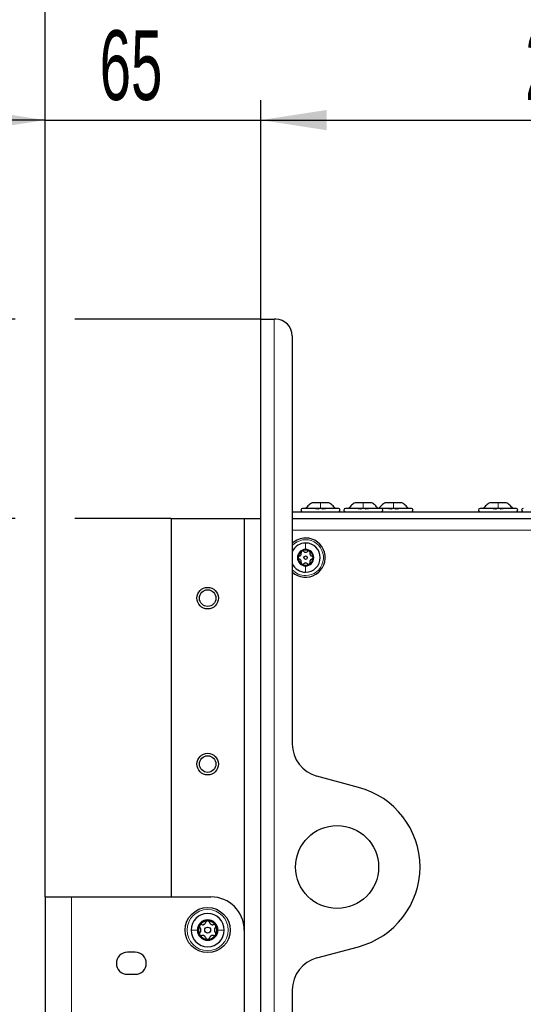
# Model space of a CAD drawing. Header units: millimetres. Extents: x 5 to 418, y 2 to 292.
# Tile 81 of 87: x 205 to 230, y 218 to 267. Entities that reach past the tile are written whole.
import ezdxf

# ---------------------------------------------------------------- set-up
doc = ezdxf.new("R2010")
doc.units = ezdxf.units.MM
doc.layers.add('SLD-0', color=7, linetype='Continuous')
doc.styles.add('SLDTEXTSTYLE0', font='TXT', dxfattribs={"width": 0.605})
doc.dimstyles.new('SLDDIMSTYLE0', dxfattribs={"dimtxt": 3.5, "dimasz": 3.302, "dimexe": 0, "dimexo": 0.0625, "dimgap": 0.875, "dimtad": 1, "dimlfac": 6, "dimrnd": 1e-09, "dimzin": 12, "dimdsep": 46, "dimtxsty": 'SLDTEXTSTYLE0', "dimsah": 1, "dimcen": 0.09, "dimadec": 0, "dimazin": 3, "dimtfac": 1, "dimtofl": 0, "dimtmove": 0, "dimatfit": 3, "dimfxl": 1, "dimfrac": 2, "dimtolj": 1, "dimtzin": 12, "dimarcsym": 0})
doc.dimstyles.new('SLDDIMSTYLE2', dxfattribs={"dimtxt": 3.5, "dimasz": 3.302, "dimexe": 0, "dimexo": 0.0625, "dimgap": 0.875, "dimtad": 1, "dimlfac": 6, "dimrnd": 1e-09, "dimzin": 12, "dimdsep": 46, "dimtxsty": 'SLDTEXTSTYLE0', "dimsah": 1, "dimcen": 0.09, "dimadec": 0, "dimazin": 3, "dimtfac": 1, "dimtmove": 0, "dimatfit": 0, "dimfxl": 1, "dimfrac": 2, "dimtolj": 1, "dimtzin": 12, "dimarcsym": 0})

# ---------------------------------------------------------------- blocks, each defined once
blk = doc.blocks.new('_D_3')
at = {"layer": 'SLD-0', "color": 7}
for p, q in [((204.891, 242.039), (195.391, 242.039)), ((196.391, 122.372), (196.391, 242.039)), ((212.724, 242.039), (207.891, 242.039)), ((210.557, 122.372), (195.391, 122.372))]:
    blk.add_line(p, q, dxfattribs=at)
for points in [[(196.391, 242.039), (195.883, 238.737), (196.899, 238.737)], [(196.391, 122.372), (196.899, 125.674), (195.883, 125.674)]]:
    blk.add_solid(points, dxfattribs=at)
at = {"layer": 'SLD-0', "color": 7, "insert": (191.879, 178.195), "char_height": 3.5, "attachment_point": 1, "rotation": 90, "style": 'SLDTEXTSTYLE0'}
blk.add_mtext('718', dxfattribs=at)
blk = doc.blocks.new('_D_4')
at = {"layer": 'SLD-0', "color": 7}
for p, q in [((196.391, 252.039), (196.391, 258.389)), ((204.891, 252.039), (195.391, 252.039)), ((196.391, 242.039), (196.391, 252.039)), ((217.224, 252.039), (207.891, 252.039)), ((204.891, 242.039), (195.391, 242.039)), ((196.391, 242.039), (196.391, 235.689)), ((212.724, 242.039), (207.891, 242.039))]:
    blk.add_line(p, q, dxfattribs=at)
for points in [[(196.391, 252.039), (196.899, 255.341), (195.883, 255.341)], [(196.391, 242.039), (195.883, 238.737), (196.899, 238.737)]]:
    blk.add_solid(points, dxfattribs=at)
at = {"layer": 'SLD-0', "color": 7, "insert": (191.879, 244.365), "char_height": 3.5, "attachment_point": 1, "rotation": 90, "style": 'SLDTEXTSTYLE0'}
blk.add_mtext('60', dxfattribs=at)
blk = doc.blocks.new('_D_5')
at = {"layer": 'SLD-0', "color": 7}
for p, q in [((206.391, 223.039), (206.391, 263.039)), ((217.224, 252.039), (217.224, 263.039)), ((206.391, 262.039), (200.041, 262.039)), ((206.391, 262.039), (217.224, 262.039)), ((217.224, 262.039), (223.574, 262.039))]:
    blk.add_line(p, q, dxfattribs=at)
for points in [[(206.391, 262.039), (203.089, 262.547), (203.089, 261.531)], [(217.224, 262.039), (220.526, 261.531), (220.526, 262.547)]]:
    blk.add_solid(points, dxfattribs=at)
at = {"layer": 'SLD-0', "color": 7, "insert": (209.134, 266.55), "char_height": 3.5, "attachment_point": 1, "style": 'SLDTEXTSTYLE0'}
blk.add_mtext('65', dxfattribs=at)
blk = doc.blocks.new('_D_6')
at = {"layer": 'SLD-0', "color": 7}
for p, q in [((217.224, 252.039), (217.224, 263.039)), ((255.807, 240.139), (255.807, 263.039)), ((217.224, 262.039), (255.807, 262.039))]:
    blk.add_line(p, q, dxfattribs=at)
for points in [[(217.224, 262.039), (220.526, 261.531), (220.526, 262.547)], [(255.807, 262.039), (252.505, 262.547), (252.505, 261.531)]]:
    blk.add_solid(points, dxfattribs=at)
at = {"layer": 'SLD-0', "color": 7, "insert": (230.5, 266.55), "char_height": 3.5, "attachment_point": 1, "style": 'SLDTEXTSTYLE0'}
blk.add_mtext('231,5', dxfattribs=at)
blk = doc.blocks.new('_D_7')
at = {"layer": 'SLD-0', "color": 7}
for p, q in [((206.391, 223.039), (206.391, 273.039)), ((255.807, 240.139), (255.807, 273.039)), ((206.391, 272.039), (255.807, 272.039))]:
    blk.add_line(p, q, dxfattribs=at)
for centre, start, end in [((230.455, 274.724), 153.4349, 206.5651), ((231.743, 274.724), 333.4349, 26.5651)]:
    blk.add_arc(centre, 6.006, start, end, dxfattribs=at)
for points in [[(206.391, 272.039), (209.693, 271.531), (209.693, 272.547)], [(255.807, 272.039), (252.505, 272.547), (252.505, 271.531)]]:
    blk.add_solid(points, dxfattribs=at)
at = {"layer": 'SLD-0', "color": 7, "insert": (225.083, 276.55), "char_height": 3.5, "attachment_point": 1, "style": 'SLDTEXTSTYLE0'}
blk.add_mtext('296,5', dxfattribs=at)
blk = doc.blocks.new('_D_8')
at = {"layer": 'SLD-0', "color": 7}
for p, q in [((204.891, 252.039), (185.391, 252.039)), ((186.391, 252.039), (186.391, 122.372)), ((217.224, 252.039), (207.891, 252.039)), ((210.557, 122.372), (185.391, 122.372))]:
    blk.add_line(p, q, dxfattribs=at)
for points in [[(186.391, 252.039), (185.883, 248.737), (186.899, 248.737)], [(186.391, 122.372), (186.899, 125.674), (185.883, 125.674)]]:
    blk.add_solid(points, dxfattribs=at)
at = {"layer": 'SLD-0', "color": 7, "insert": (181.879, 183.195), "char_height": 3.5, "attachment_point": 1, "rotation": 90, "style": 'SLDTEXTSTYLE0'}
blk.add_mtext('778', dxfattribs=at)

msp = doc.modelspace()

# ---------------------------------------------------------------- linework, layer by layer
at = {"color": 7, "linetype": 'Continuous', "lineweight": 25}
for p, q in [((217.2238, 252.0387), (217.8905, 252.0387)), ((217.2238, 92.8721), (217.2238, 252.0387)), ((217.9738, 252.0387), (217.8905, 252.0387)), ((218.8072, 251.2054), (218.8072, 230.7092)), ((220.2238, 242.8304), (219.8113, 242.8304)), ((220.6363, 242.8304), (220.2238, 242.8304)), ((222.3738, 242.8304), (221.9613, 242.8304)), ((222.7863, 242.8304), (222.3738, 242.8304)), ((223.8905, 242.8304), (223.478, 242.8304)), ((224.303, 242.8304), (223.8905, 242.8304)), ((229.1405, 242.8304), (228.728, 242.8304)), ((229.553, 242.8304), (229.1405, 242.8304)), ((218.8072, 242.3721), (244.9572, 242.3721)), ((220.2238, 242.5387), (219.3238, 242.5387)), ((221.1238, 242.5387), (220.2238, 242.5387)), ((222.3738, 242.5387), (221.4738, 242.5387)), ((223.2738, 242.5387), (222.3738, 242.5387)), ((223.8905, 242.5387), (223.2738, 242.5387)), ((224.7905, 242.5387), (223.8905, 242.5387)), ((229.1405, 242.5387), (228.2405, 242.5387)), ((230.0405, 242.5387), (229.1405, 242.5387)), ((212.7238, 242.0387), (212.7238, 223.0387)), ((212.7238, 242.0387), (216.3905, 242.0387)), ((216.3905, 242.0387), (216.3905, 142.3721)), ((216.3905, 242.0387), (217.2238, 242.0387)), ((218.8072, 242.0387), (244.5405, 242.0387)), ((222.1356, 228.5384), (220.0425, 229.0993)), ((206.3905, 223.0387), (206.3905, 203.0387)), ((206.3905, 223.0387), (207.7238, 223.0387)), ((207.7238, 223.0387), (214.7238, 223.0387)), ((220.0425, 219.9782), (222.1356, 220.539)), ((210.9238, 220.2554), (210.5238, 220.2554)), ((210.5238, 219.1554), (210.9238, 219.1554)), ((218.8072, 218.3683), (218.8072, 148.2092))]:
    msp.add_line(p, q, dxfattribs=at)
at = {"color": 7, "linetype": 'Continuous', "lineweight": 18}
for p, q in [((217.8905, 92.8721), (217.8905, 252.0387)), ((218.8072, 241.4554), (243.8738, 241.4554)), ((207.7238, 223.0387), (207.7238, 203.0387))]:
    msp.add_line(p, q, dxfattribs=at)
at = {"color": 7, "linetype": 'Continuous', "lineweight": 25}
for centre, radius in [((219.4738, 240.0721), 0.0863), ((214.5572, 238.0387), 0.5417), ((214.5572, 238.0387), 0.4167), ((214.5572, 229.7054), 0.5417), ((214.5572, 229.7054), 0.4167), ((221.0572, 224.5387), 2.0833), ((214.5572, 221.3721), 1.1333), ((214.5572, 221.3721), 0.1491)]:
    msp.add_circle(centre, radius, dxfattribs=at)
at = {"color": 7, "linetype": 'Continuous', "lineweight": 18}
msp.add_circle((214.5572, 221.3721), 1.0333, dxfattribs=at)
at = {"color": 7, "linetype": 'Continuous', "lineweight": 25}
for centre, radius, start, end in [((217.9738, 251.2054), 0.8333, 0, 90), ((219.3238, 242.4554), 0.0833, 90, 270), ((221.1238, 242.4554), 0.0833, 270, 90), ((221.4738, 242.4554), 0.0833, 90, 270), ((223.2738, 242.4554), 0.0833, 270, 90), ((224.7905, 242.4554), 0.0833, 270, 90), ((228.2405, 242.4554), 0.0833, 90, 270), ((230.0405, 242.4554), 0.0833, 270, 90), ((230.4072, 242.4554), 0.0833, 90, 270), ((219.4738, 240.0721), 0.9833, 90, 132.68491), ((219.4738, 240.0721), 0.9833, 227.31509, 90), ((219.4738, 240.0721), 0.7333, 90, 155.38002), ((219.4738, 240.0721), 0.7333, 270, 90), ((219.4738, 240.0721), 0.4125, 90, 270), ((219.4738, 240.0721), 0.375, 120, 180), ((219.4738, 240.0721), 0.375, 60, 120), ((219.4738, 240.0721), 0.4125, 270, 90), ((219.4738, 240.0721), 0.375, 360, 60), ((219.4738, 240.0721), 0.7333, 204.61998, 270), ((219.4738, 240.0721), 0.375, 180, 240), ((219.4738, 240.0721), 0.375, 300, 360), ((219.4738, 240.0721), 0.375, 240, 300), ((220.4738, 230.7092), 1.6667, 180, 255), ((221.0572, 224.5138), 4.1667, 0.34344, 75), ((221.0572, 224.5637), 4.1667, 285, 359.65656), ((214.7238, 221.3721), 1.6667, 0, 90), ((214.5572, 221.3721), 0.8333, 360, 180), ((214.5572, 221.3721), 0.5133, 0, 180), ((214.5572, 221.3721), 0.4667, 150, 210), ((214.5572, 221.3721), 0.4667, 90, 150), ((214.5572, 221.3721), 0.4667, 30, 90), ((214.5572, 221.3721), 0.4667, 330, 30), ((214.5572, 221.3721), 0.8333, 180, 360), ((214.5572, 221.3721), 0.5133, 180, 0), ((214.5572, 221.3721), 0.4667, 210, 270), ((214.5572, 221.3721), 0.4667, 270, 330), ((210.5238, 219.7054), 0.55, 90, 270), ((210.9238, 219.7054), 0.55, 270, 90), ((220.4738, 218.3683), 1.6667, 105, 180)]:
    msp.add_arc(centre, radius, start, end, dxfattribs=at)
at = {"color": 7, "linetype": 'Continuous', "lineweight": 18}
for start, end in [(270, 137.79455), (222.20545, 270)]:
    msp.add_arc((219.4738, 240.0721), 0.9, start, end, dxfattribs=at)
at = {"color": 7, "linetype": 'Continuous', "lineweight": 25}
for points in [[(219.8113, 242.8304), (219.7495, 242.791), (219.6259, 242.7121), (219.5356, 242.5965), (219.4905, 242.5387)], [(220.9572, 242.5387), (220.9121, 242.5965), (220.8218, 242.7121), (220.6982, 242.791), (220.6363, 242.8304)], [(221.9613, 242.8304), (221.8995, 242.791), (221.7759, 242.7121), (221.6856, 242.5965), (221.6405, 242.5387)], [(223.1072, 242.5387), (223.0621, 242.5965), (222.9718, 242.7121), (222.8482, 242.791), (222.7863, 242.8304)], [(223.478, 242.8304), (223.4162, 242.791), (223.2925, 242.7121), (223.2023, 242.5965), (223.1572, 242.5387)], [(224.6238, 242.5387), (224.5787, 242.5965), (224.4885, 242.7121), (224.3648, 242.791), (224.303, 242.8304)], [(228.728, 242.8304), (228.6662, 242.791), (228.5425, 242.7121), (228.4523, 242.5965), (228.4072, 242.5387)], [(229.8738, 242.5387), (229.8287, 242.5965), (229.7385, 242.7121), (229.6148, 242.791), (229.553, 242.8304)]]:
    msp.add_open_spline(points, degree=3, dxfattribs=at)
for points, knots in [([(219.8113, 242.8304), (219.7495, 242.791), (219.6259, 242.7121), (219.5356, 242.5965), (219.4905, 242.5387)], [0, 0, 0, 0, 0.4999999, 1, 1, 1, 1]), ([(219.8113, 242.8304), (219.7495, 242.791), (219.6259, 242.7121), (219.5356, 242.5965), (219.4905, 242.5387)], [0, 0, 0, 0, 0.4999999, 1, 1, 1, 1]), ([(220.9572, 242.5387), (220.912, 242.5965), (220.8218, 242.7121), (220.6982, 242.791), (220.6363, 242.8304)], [0, 0, 0, 0, 0.5000001, 1, 1, 1, 1]), ([(220.9572, 242.5387), (220.912, 242.5965), (220.8218, 242.7121), (220.6982, 242.791), (220.6363, 242.8304)], [0, 0, 0, 0, 0.5000001, 1, 1, 1, 1]), ([(220.002, 242.5102), (220.0004, 242.5141), (219.9973, 242.5219), (220.0022, 242.5311), (220.015, 242.5372), (220.0354, 242.5395), (220.0606, 242.5373), (220.0866, 242.5312), (220.1106, 242.5219), (220.1224, 242.5141), (220.1284, 242.5102)], [0, 0, 0, 0, 0.1252207, 0.2494814, 0.3743239, 0.4990613, 0.6238954, 0.7493873, 0.8744403, 1, 1, 1, 1]), ([(220.3193, 242.5102), (220.3252, 242.5141), (220.337, 242.5219), (220.3608, 242.5311), (220.3868, 242.5372), (220.4119, 242.5395), (220.4325, 242.5373), (220.4454, 242.5312), (220.4504, 242.5219), (220.4473, 242.5141), (220.4457, 242.5102)], [0, 0, 0, 0, 0.1251933, 0.2494385, 0.3742794, 0.4990244, 0.6238686, 0.7493688, 0.8744304, 1, 1, 1, 1]), ([(222.152, 242.5102), (222.1504, 242.5141), (222.1473, 242.5219), (222.1522, 242.5311), (222.165, 242.5372), (222.1854, 242.5395), (222.2106, 242.5373), (222.2366, 242.5312), (222.2606, 242.5219), (222.2724, 242.5141), (222.2784, 242.5102)], [0, 0, 0, 0, 0.1252207, 0.2494814, 0.3743239, 0.4990613, 0.6238954, 0.7493873, 0.8744403, 1, 1, 1, 1]), ([(222.4693, 242.5102), (222.4752, 242.5141), (222.487, 242.5219), (222.5108, 242.5311), (222.5368, 242.5372), (222.5619, 242.5395), (222.5825, 242.5373), (222.5954, 242.5312), (222.6004, 242.5219), (222.5973, 242.5141), (222.5957, 242.5102)], [0, 0, 0, 0, 0.1251933, 0.2494385, 0.3742794, 0.4990244, 0.6238686, 0.7493688, 0.8744304, 1, 1, 1, 1]), ([(223.6687, 242.5102), (223.6671, 242.5141), (223.6639, 242.5219), (223.6689, 242.5311), (223.6816, 242.5372), (223.702, 242.5395), (223.7272, 242.5373), (223.7533, 242.5312), (223.7773, 242.5219), (223.7891, 242.5141), (223.795, 242.5102)], [0, 0, 0, 0, 0.1252207, 0.2494814, 0.3743239, 0.4990613, 0.6238954, 0.7493873, 0.8744403, 1, 1, 1, 1]), ([(223.986, 242.5102), (223.9919, 242.5141), (224.0037, 242.5219), (224.0275, 242.5311), (224.0534, 242.5372), (224.0786, 242.5395), (224.0992, 242.5373), (224.1121, 242.5312), (224.1171, 242.5219), (224.1139, 242.5141), (224.1124, 242.5102)], [0, 0, 0, 0, 0.1251933, 0.2494385, 0.3742794, 0.4990244, 0.6238686, 0.7493688, 0.8744304, 1, 1, 1, 1]), ([(228.9187, 242.5102), (228.9171, 242.5141), (228.9139, 242.5219), (228.9189, 242.5311), (228.9316, 242.5372), (228.952, 242.5395), (228.9772, 242.5373), (229.0033, 242.5312), (229.0273, 242.5219), (229.0391, 242.5141), (229.045, 242.5102)], [0, 0, 0, 0, 0.12522067, 0.24948138, 0.37432391, 0.49906134, 0.62389537, 0.74938732, 0.87444029, 1, 1, 1, 1]), ([(229.236, 242.5102), (229.2419, 242.5141), (229.2537, 242.5219), (229.2775, 242.5311), (229.3034, 242.5372), (229.3286, 242.5395), (229.3492, 242.5373), (229.3621, 242.5312), (229.3671, 242.5219), (229.3639, 242.5141), (229.3624, 242.5102)], [0, 0, 0, 0, 0.1251933, 0.2494385, 0.3742794, 0.4990244, 0.6238686, 0.7493688, 0.8744304, 1, 1, 1, 1]), ([(219.1565, 240.145), (219.1726, 240.1506), (219.1968, 240.1591), (219.2239, 240.1838), (219.2407, 240.2064), (219.252, 240.2323), (219.26, 240.2683), (219.2552, 240.2936), (219.252, 240.3104)], [0, 0, 0, 0, 0.249201, 0.3743378, 0.4989316, 0.6240084, 0.74976, 1, 1, 1, 1]), ([(219.2863, 240.3968), (219.2792, 240.3916), (219.2649, 240.3813), (219.2523, 240.3583), (219.2472, 240.3336), (219.2504, 240.3181), (219.252, 240.3104)], [0, 0, 0, 0, 0.24985708, 0.49946639, 0.74901135, 1, 1, 1, 1]), ([(219.3784, 240.3834), (219.3725, 240.3886), (219.3607, 240.3991), (219.3368, 240.407), (219.3105, 240.4077), (219.2944, 240.4004), (219.2863, 240.3968)], [0, 0, 0, 0, 0.2498071, 0.5000551, 0.7503094, 1, 1, 1, 1]), ([(219.3784, 240.3834), (219.3913, 240.3722), (219.4106, 240.3555), (219.4456, 240.3444), (219.4736, 240.3411), (219.5017, 240.3443), (219.5369, 240.3554), (219.5563, 240.3722), (219.5693, 240.3834)], [0, 0, 0, 0, 0.2491679, 0.3743031, 0.4989033, 0.6239875, 0.7497462, 1, 1, 1, 1]), ([(219.6613, 240.3968), (219.6533, 240.4004), (219.6371, 240.4077), (219.6109, 240.407), (219.5871, 240.3991), (219.5752, 240.3886), (219.5693, 240.3834)], [0, 0, 0, 0, 0.250033, 0.4996315, 0.7492277, 1, 1, 1, 1]), ([(219.6957, 240.3104), (219.6973, 240.3181), (219.7004, 240.3336), (219.6954, 240.3582), (219.6828, 240.3813), (219.6685, 240.3916), (219.6613, 240.3968)], [0, 0, 0, 0, 0.2498147, 0.4999078, 0.7501201, 1, 1, 1, 1]), ([(219.6957, 240.3104), (219.6925, 240.2936), (219.6877, 240.2685), (219.6956, 240.2327), (219.7067, 240.2068), (219.7236, 240.184), (219.7507, 240.1591), (219.775, 240.1507), (219.7911, 240.145)], [0, 0, 0, 0, 0.2491995, 0.3743362, 0.4989302, 0.6240074, 0.7497593, 1, 1, 1, 1]), ([(219.1565, 240.145), (219.149, 240.1425), (219.1341, 240.1376), (219.1152, 240.1209), (219.1016, 240.0985), (219.0997, 240.0809), (219.0988, 240.0721)], [0, 0, 0, 0, 0.2498519, 0.4999015, 0.7501147, 1, 1, 1, 1]), ([(219.0988, 240.0721), (219.0997, 240.0633), (219.1016, 240.0457), (219.1152, 240.0233), (219.134, 240.0066), (219.149, 240.0016), (219.1565, 239.9991)], [0, 0, 0, 0, 0.2499907, 0.4996106, 0.7491271, 1, 1, 1, 1]), ([(219.252, 239.8338), (219.2552, 239.8505), (219.26, 239.8756), (219.2521, 239.9114), (219.241, 239.9374), (219.2241, 239.9601), (219.1969, 239.985), (219.1727, 239.9935), (219.1565, 239.9991)], [0, 0, 0, 0, 0.24919948, 0.37433619, 0.49893021, 0.62400742, 0.74975934, 1, 1, 1, 1]), ([(219.252, 239.8338), (219.2504, 239.826), (219.2472, 239.8106), (219.2523, 239.7859), (219.2648, 239.7629), (219.2792, 239.7525), (219.2863, 239.7473)], [0, 0, 0, 0, 0.2498147, 0.4999078, 0.7501201, 1, 1, 1, 1]), ([(219.5693, 239.7608), (219.5564, 239.7719), (219.537, 239.7886), (219.5021, 239.7997), (219.4741, 239.803), (219.446, 239.7998), (219.4108, 239.7887), (219.3913, 239.772), (219.3784, 239.7608)], [0, 0, 0, 0, 0.2491679, 0.3743031, 0.4989033, 0.6239875, 0.7497462, 1, 1, 1, 1]), ([(219.6613, 239.7473), (219.6685, 239.7525), (219.6828, 239.7628), (219.6954, 239.7859), (219.7004, 239.8105), (219.6973, 239.826), (219.6957, 239.8338)], [0, 0, 0, 0, 0.2498571, 0.4994664, 0.7490114, 1, 1, 1, 1]), ([(219.7911, 239.9991), (219.7751, 239.9935), (219.7509, 239.9851), (219.7238, 239.9604), (219.7069, 239.9377), (219.6957, 239.9118), (219.6877, 239.8758), (219.6925, 239.8506), (219.6957, 239.8338)], [0, 0, 0, 0, 0.249201, 0.3743378, 0.4989316, 0.6240084, 0.74976, 1, 1, 1, 1]), ([(219.8488, 240.0721), (219.8479, 240.0809), (219.8461, 240.0984), (219.8325, 240.1208), (219.8137, 240.1375), (219.7987, 240.1425), (219.7911, 240.145)], [0, 0, 0, 0, 0.2499907, 0.4996106, 0.7491271, 1, 1, 1, 1]), ([(219.7911, 239.9991), (219.7986, 240.0016), (219.8136, 240.0066), (219.8324, 240.0232), (219.8461, 240.0457), (219.8479, 240.0633), (219.8488, 240.0721)], [0, 0, 0, 0, 0.24985187, 0.49990154, 0.75011466, 1, 1, 1, 1]), ([(219.2863, 239.7473), (219.2944, 239.7437), (219.3105, 239.7365), (219.3368, 239.7371), (219.3606, 239.745), (219.3725, 239.7555), (219.3784, 239.7608)], [0, 0, 0, 0, 0.250033, 0.4996315, 0.7492277, 1, 1, 1, 1]), ([(219.5693, 239.7608), (219.5752, 239.7555), (219.587, 239.7451), (219.6109, 239.7371), (219.6371, 239.7365), (219.6533, 239.7437), (219.6613, 239.7473)], [0, 0, 0, 0, 0.2498071, 0.5000551, 0.7503094, 1, 1, 1, 1]), ([(214.153, 221.6054), (214.1485, 221.5954), (214.1396, 221.5753), (214.1403, 221.5426), (214.1502, 221.513), (214.1633, 221.4982), (214.1698, 221.4909)], [0, 0, 0, 0, 0.250032, 0.4996317, 0.7492275, 1, 1, 1, 1]), ([(214.2606, 221.6481), (214.251, 221.6501), (214.2317, 221.6541), (214.2011, 221.6478), (214.1724, 221.6321), (214.1595, 221.6143), (214.153, 221.6054)], [0, 0, 0, 0, 0.249816, 0.4999076, 0.7501199, 1, 1, 1, 1]), ([(214.1698, 221.2533), (214.1836, 221.2693), (214.2044, 221.2934), (214.2183, 221.3369), (214.2224, 221.3718), (214.2184, 221.4068), (214.2046, 221.4505), (214.1837, 221.4747), (214.1698, 221.4909)], [0, 0, 0, 0, 0.2491937, 0.3743301, 0.4989253, 0.6240038, 0.7497569, 1, 1, 1, 1]), ([(214.2606, 221.6481), (214.2814, 221.6442), (214.3127, 221.6382), (214.3573, 221.648), (214.3895, 221.6619), (214.4178, 221.6828), (214.4488, 221.7167), (214.4593, 221.7468), (214.4664, 221.7669)], [0, 0, 0, 0, 0.2492191, 0.3743567, 0.4989469, 0.6240198, 0.7497675, 1, 1, 1, 1]), ([(214.5572, 221.8387), (214.5462, 221.8376), (214.5244, 221.8353), (214.4965, 221.8184), (214.4757, 221.795), (214.4695, 221.7763), (214.4664, 221.7669)], [0, 0, 0, 0, 0.2499898, 0.4996108, 0.7491272, 1, 1, 1, 1]), ([(214.648, 221.7669), (214.6449, 221.7763), (214.6387, 221.7949), (214.6179, 221.8183), (214.59, 221.8353), (214.5681, 221.8376), (214.5572, 221.8387)], [0, 0, 0, 0, 0.2498531, 0.4999013, 0.7501145, 1, 1, 1, 1]), ([(214.648, 221.7669), (214.655, 221.7469), (214.6654, 221.7169), (214.6962, 221.6831), (214.7243, 221.6621), (214.7566, 221.6481), (214.8014, 221.6382), (214.8328, 221.6442), (214.8537, 221.6481)], [0, 0, 0, 0, 0.2492203, 0.374358, 0.498948, 0.6240206, 0.749768, 1, 1, 1, 1]), ([(214.9613, 221.6054), (214.9549, 221.6143), (214.942, 221.6321), (214.9133, 221.6478), (214.8827, 221.6541), (214.8634, 221.6501), (214.8537, 221.6481)], [0, 0, 0, 0, 0.24985796, 0.49946675, 0.74901133, 1, 1, 1, 1]), ([(214.9445, 221.4909), (214.9307, 221.4748), (214.9099, 221.4507), (214.8961, 221.4072), (214.892, 221.3723), (214.896, 221.3374), (214.9098, 221.2936), (214.9306, 221.2694), (214.9445, 221.2533)], [0, 0, 0, 0, 0.2491937, 0.3743301, 0.4989253, 0.6240038, 0.7497569, 1, 1, 1, 1]), ([(214.9445, 221.4909), (214.9511, 221.4982), (214.9641, 221.5129), (214.974, 221.5426), (214.9748, 221.5753), (214.9658, 221.5954), (214.9613, 221.6054)], [0, 0, 0, 0, 0.249806, 0.5000545, 0.7503094, 1, 1, 1, 1]), ([(214.1698, 221.2533), (214.1633, 221.2459), (214.1502, 221.2312), (214.1403, 221.2015), (214.1395, 221.1688), (214.1485, 221.1488), (214.153, 221.1387)], [0, 0, 0, 0, 0.249806, 0.5000545, 0.7503094, 1, 1, 1, 1]), ([(214.153, 221.1387), (214.1595, 221.1298), (214.1724, 221.112), (214.201, 221.0964), (214.2317, 221.0901), (214.2509, 221.094), (214.2606, 221.096)], [0, 0, 0, 0, 0.249858, 0.4994668, 0.7490113, 1, 1, 1, 1]), ([(214.4664, 220.9772), (214.4594, 220.9972), (214.4489, 221.0273), (214.4182, 221.061), (214.39, 221.082), (214.3577, 221.096), (214.3129, 221.1059), (214.2815, 221.1), (214.2606, 221.096)], [0, 0, 0, 0, 0.24922033, 0.37435801, 0.49894799, 0.62402062, 0.74976801, 1, 1, 1, 1]), ([(214.4664, 220.9772), (214.4695, 220.9679), (214.4757, 220.9492), (214.4964, 220.9258), (214.5243, 220.9088), (214.5462, 220.9065), (214.5572, 220.9054)], [0, 0, 0, 0, 0.2498531, 0.4999013, 0.7501145, 1, 1, 1, 1]), ([(214.5572, 220.9054), (214.5681, 220.9065), (214.59, 220.9088), (214.6179, 220.9258), (214.6386, 220.9492), (214.6449, 220.9678), (214.648, 220.9772)], [0, 0, 0, 0, 0.2499898, 0.4996108, 0.7491272, 1, 1, 1, 1]), ([(214.8537, 221.096), (214.8329, 221.0999), (214.8016, 221.1059), (214.757, 221.0962), (214.7248, 221.0823), (214.6965, 221.0613), (214.6655, 221.0275), (214.655, 220.9973), (214.648, 220.9772)], [0, 0, 0, 0, 0.2492191, 0.3743567, 0.4989469, 0.6240198, 0.7497675, 1, 1, 1, 1]), ([(214.8537, 221.096), (214.8634, 221.094), (214.8826, 221.0901), (214.9133, 221.0963), (214.942, 221.112), (214.9549, 221.1298), (214.9613, 221.1387)], [0, 0, 0, 0, 0.249816, 0.4999076, 0.7501199, 1, 1, 1, 1]), ([(214.9613, 221.1387), (214.9658, 221.1488), (214.9748, 221.1689), (214.974, 221.2015), (214.9641, 221.2312), (214.9511, 221.2459), (214.9445, 221.2533)], [0, 0, 0, 0, 0.250032, 0.4996317, 0.7492275, 1, 1, 1, 1])]:
    msp.add_open_spline(points, degree=3, knots=knots, dxfattribs=at)
at = {"color": 7, "linetype": 'Continuous', "lineweight": 18}
for points in [[(220.2238, 242.5387), (220.2238, 242.5965), (220.2238, 242.7121), (220.2238, 242.791), (220.2238, 242.8304)], [(222.3738, 242.5387), (222.3738, 242.5965), (222.3738, 242.7121), (222.3738, 242.791), (222.3738, 242.8304)], [(223.8905, 242.5387), (223.8905, 242.5965), (223.8905, 242.7121), (223.8905, 242.791), (223.8905, 242.8304)], [(229.1405, 242.5387), (229.1405, 242.5965), (229.1405, 242.7121), (229.1405, 242.791), (229.1405, 242.8304)], [(219.4738, 240.8054), (219.4738, 240.7603), (219.4738, 240.6701), (219.4738, 240.5464), (219.4738, 240.4846)], [(219.4738, 239.3387), (219.4738, 239.3838), (219.4738, 239.4741), (219.4738, 239.5977), (219.4738, 239.6596)], [(213.7238, 221.3721), (213.7669, 221.3721), (213.8531, 221.3721), (213.9802, 221.3721), (214.0438, 221.3721)], [(215.3905, 221.3721), (215.3474, 221.3721), (215.2613, 221.3721), (215.1341, 221.3721), (215.0705, 221.3721)]]:
    msp.add_open_spline(points, degree=3, dxfattribs=at)

# ---------------------------------------------------------------- dimensions: what is measured, and where the dimension line sits
at = {"layer": 'SLD-0', "color": 7}
dim = msp.add_linear_dim(base=(255.8072, 272.0387), p1=(206.3905, 223.0387), p2=(255.8072, 240.1387), text='(<>)', dimstyle='SLDDIMSTYLE0', dxfattribs=at)
dim.commit()
dim.dimension.update_dxf_attribs({"geometry": '_D_7', "text_midpoint": (231.0988, 272.0387), "dimtype": 160})
for base, p1, p2, dimstyle, picture, middle in [((217.2238, 262.0387), (206.3905, 223.0387), (217.2238, 252.0387), 'SLDDIMSTYLE2', '_D_5', (211.8072, 262.0387)), ((255.8072, 262.0387), (217.2238, 252.0387), (255.8072, 240.1387), 'SLDDIMSTYLE0', '_D_6', (236.5155, 262.0387))]:
    dim = msp.add_linear_dim(base=base, p1=p1, p2=p2, dimstyle=dimstyle, dxfattribs=at)
    dim.commit()
    dim.dimension.update_dxf_attribs({"geometry": picture, "text_midpoint": middle, "dimtype": 160})
for base, p1, p2, dimstyle, picture, middle in [((196.3905, 252.0387), (212.7238, 242.0387), (217.2238, 252.0387), 'SLDDIMSTYLE2', '_D_4', (196.3905, 247.0387)), ((186.3905, 122.3721), (217.2238, 252.0387), (210.5572, 122.3721), 'SLDDIMSTYLE0', '_D_8', (186.3905, 187.2054)), ((196.3905, 242.0387), (210.5572, 122.3721), (212.7238, 242.0387), 'SLDDIMSTYLE0', '_D_3', (196.3905, 182.2054))]:
    dim = msp.add_linear_dim(base=base, p1=p1, p2=p2, angle=90, dimstyle=dimstyle, dxfattribs=at)
    dim.commit()
    dim.dimension.update_dxf_attribs({"geometry": picture, "text_midpoint": middle, "dimtype": 160})

doc.saveas('drawing.dxf')
